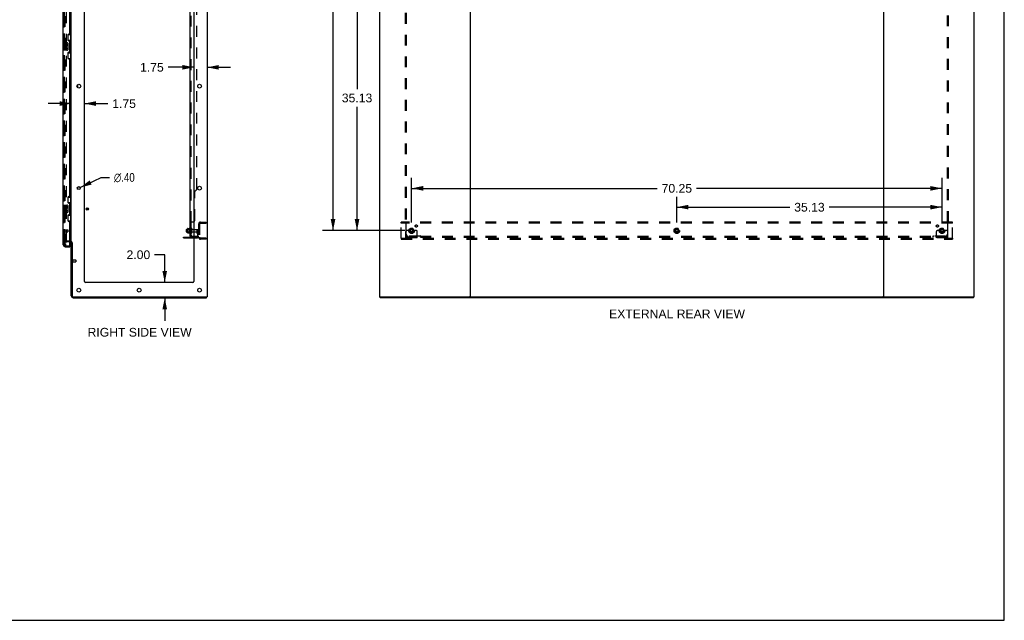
# Model space of a CAD drawing. Header units: inches. Extents: x 0 to 262, y 0 to 169.
# Tile 70 of 105: x 131 to 262, y 0 to 79. Entities that reach past the tile are written whole.
import ezdxf

# ---------------------------------------------------------------- set-up
doc = ezdxf.new("R2010")
doc.units = ezdxf.units.IN
doc.header["$LTSCALE"] = 14.384615
doc.header["$MEASUREMENT"] = 0
doc.linetypes.add('DOT', pattern=[0.2, 0.1, -0.1])
doc.linetypes.add('HIDDEN', pattern=[0.2, 0.1, -0.1])
doc.layers.get('0').update_dxf_attribs({"linetype": 'CONTINUOUS'})
for name, color, linetype in [('DEFAULT_2', 8, 'HIDDEN'), ('DIMENSIONS', 7, 'CONTINUOUS'), ('LEFTHAND_DOOR_ASSEMBLY', 7, 'CONTINUOUS'), ('RIGHTHAND_DOOR_ASSEMBLY', 7, 'CONTINUOUS'), ('SUBPANEL', 7, 'CONTINUOUS')]:
    doc.layers.add(name, color=color, linetype=linetype)
doc.styles.get("Standard").update_dxf_attribs({"font": 'arial.ttf'})
doc.styles.add('TEXTSTYLE_1', font='gdt', dxfattribs={"width": 0.8})
doc.dimstyles.new('DIMSTYLE_1', dxfattribs={"dimtxt": 1.153846, "dimasz": 1.538462, "dimexe": 0.09, "dimexo": 0.07, "dimgap": 0.0375, "dimtad": 0, "dimtih": 1, "dimtoh": 1, "dimzin": 4, "dimdsep": 46, "dimtxsty": 'Standard', "dimblk": '_FILLED', "dimblk1": '_FILLED', "dimblk2": '_FILLED', "dimcen": 0.09, "dimadec": 3, "dimazin": 1, "dimtfac": 1, "dimtdec": 3, "dimtofl": 0, "dimtmove": 0, "dimatfit": 3, "dimldrblk": '_FILLED', "dimfxl": 0, "dimtolj": 1, "dimtzin": 4, "dimarcsym": 0})
doc.dimstyles.new('DIMSTYLE_2', dxfattribs={"dimtxt": 1.153846, "dimasz": 1.538462, "dimexe": 0.09, "dimexo": 0.07, "dimgap": 0.09, "dimtad": 0, "dimtih": 1, "dimtoh": 1, "dimzin": 4, "dimdsep": 46, "dimtxsty": 'Standard', "dimblk": '_FILLED', "dimblk1": '_FILLED', "dimblk2": '_FILLED', "dimcen": 0.09, "dimadec": 3, "dimazin": 1, "dimtfac": 1, "dimtdec": 3, "dimtofl": 0, "dimtmove": 0, "dimatfit": 1, "dimldrblk": '_FILLED', "dimfxl": 0, "dimtolj": 1, "dimtzin": 4, "dimarcsym": 0})

# ---------------------------------------------------------------- blocks, each defined once
blk = doc.blocks.new('_FILLED')
at = {"color": 0, "linetype": 'ByBlock'}
blk.add_solid([(0, 0), (-1, 0.2), (-1, -0.2)], dxfattribs=at)
blk = doc.blocks.new('*D1')
at = {"layer": 'DIMENSIONS', "color": 2, "linetype": 'Continuous'}
for p, q in [((183.04, 52.65), (183.04, 58.56)), ((253.29, 52.65), (253.29, 58.56)), ((183.04, 57.17), (215.57, 57.17)), ((253.29, 57.17), (220.76, 57.17))]:
    blk.add_line(p, q, dxfattribs=at)
at = {"layer": 'DIMENSIONS', "color": 2, "linetype": 'Continuous', "xscale": 1.5384615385, "yscale": 1.5384615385, "zscale": 1.5384615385, "rotation": 180}
blk.add_blockref('_FILLED', (183.04, 57.17), dxfattribs=at)
at = {"layer": 'DIMENSIONS', "color": 2, "linetype": 'Continuous', "xscale": 1.5384615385, "yscale": 1.5384615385, "zscale": 1.5384615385}
blk.add_blockref('_FILLED', (253.29, 57.17), dxfattribs=at)
at = {"layer": 'DIMENSIONS', "color": 2, "linetype": 'Continuous', "insert": (218.17, 57.75), "char_height": 1.154, "width": 4.032, "attachment_point": 2, "line_spacing_factor": 0.9}
blk.add_mtext('70.25', dxfattribs=at)
blk = doc.blocks.new('*D2')
at = {"layer": 'DIMENSIONS', "color": 2, "linetype": 'Continuous'}
for p, q in [((182.13, 86.69), (174.43, 86.69)), ((175.81, 86.69), (175.81, 70.29)), ((175.81, 51.57), (175.81, 67.98)), ((182.13, 51.57), (174.43, 51.57))]:
    blk.add_line(p, q, dxfattribs=at)
at = {"layer": 'DIMENSIONS', "color": 2, "linetype": 'Continuous', "xscale": 1.5384615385, "yscale": 1.5384615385, "zscale": 1.5384615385}
for p, rotation in [((175.81, 86.69), 90), ((175.81, 51.57), 270)]:
    blk.add_blockref('_FILLED', p, dxfattribs=dict(at, rotation=rotation))
at = {"layer": 'DIMENSIONS', "color": 2, "linetype": 'Continuous', "insert": (175.81, 69.71), "char_height": 1.154, "width": 4.032, "attachment_point": 2, "line_spacing_factor": 0.9}
blk.add_mtext('35.13', dxfattribs=at)
blk = doc.blocks.new('*D3')
at = {"layer": 'DIMENSIONS', "color": 2, "linetype": 'Continuous'}
for p, q in [((182.13, 121.82), (171.24, 121.82)), ((172.63, 121.82), (172.63, 89.7)), ((172.63, 51.57), (172.63, 87.39)), ((182.13, 51.57), (171.24, 51.57))]:
    blk.add_line(p, q, dxfattribs=at)
at = {"layer": 'DIMENSIONS', "color": 2, "linetype": 'Continuous', "xscale": 1.5384615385, "yscale": 1.5384615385, "zscale": 1.5384615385}
for p, rotation in [((172.63, 121.82), 90), ((172.63, 51.57), 270)]:
    blk.add_blockref('_FILLED', p, dxfattribs=dict(at, rotation=rotation))
at = {"layer": 'DIMENSIONS', "color": 2, "linetype": 'Continuous', "insert": (172.63, 89.12), "char_height": 1.154, "width": 4.032, "attachment_point": 2, "line_spacing_factor": 0.9}
blk.add_mtext('70.25', dxfattribs=at)
blk = doc.blocks.new('*D6')
at = {"layer": 'DIMENSIONS', "color": 2, "linetype": 'Continuous'}
for p, q in [((218.17, 52.65), (218.17, 56.06)), ((253.29, 52.65), (253.29, 56.06)), ((218.17, 54.68), (233.14, 54.68)), ((253.29, 54.68), (238.32, 54.68))]:
    blk.add_line(p, q, dxfattribs=at)
at = {"layer": 'DIMENSIONS', "color": 2, "linetype": 'Continuous', "xscale": 1.5384615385, "yscale": 1.5384615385, "zscale": 1.5384615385, "rotation": 180}
blk.add_blockref('_FILLED', (218.17, 54.68), dxfattribs=at)
at = {"layer": 'DIMENSIONS', "color": 2, "linetype": 'Continuous', "xscale": 1.5384615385, "yscale": 1.5384615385, "zscale": 1.5384615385}
blk.add_blockref('_FILLED', (253.29, 54.68), dxfattribs=at)
at = {"layer": 'DIMENSIONS', "color": 2, "linetype": 'Continuous', "insert": (235.73, 55.25), "char_height": 1.154, "width": 4.032, "attachment_point": 2, "line_spacing_factor": 0.9}
blk.add_mtext('35.13', dxfattribs=at)
blk = doc.blocks.new('*D18')
at = {"layer": 'DIMENSIONS', "color": 2, "linetype": 'Continuous'}
for p, q in [((139.14, 57.28), (141.93, 58.61)), ((141.93, 58.61), (143.04, 58.61))]:
    blk.add_line(p, q, dxfattribs=at)
at = {"layer": 'DIMENSIONS', "color": 2, "linetype": 'Continuous', "xscale": 1.5384615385, "yscale": 1.5384615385, "zscale": 1.5384615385, "rotation": 205.508143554}
blk.add_blockref('_FILLED', (139.14, 57.28), dxfattribs=at)
at = {"layer": 'DIMENSIONS', "color": 2, "linetype": 'Continuous', "insert": (143.62, 59.19), "char_height": 1.1538, "width": 3.7775, "attachment_point": 1, "line_spacing_factor": 0.9, "style": 'TEXTSTYLE_1'}
blk.add_mtext('{\\fgdt;n}\\fArial;.40', dxfattribs=at)
blk = doc.blocks.new('*D19')
at = {"layer": 'DIMENSIONS', "color": 2, "linetype": 'Continuous'}
for p, q in [((137.96, 68.39), (134.88, 68.39)), ((139.71, 68.39), (142.81, 68.39))]:
    blk.add_line(p, q, dxfattribs=at)
at = {"layer": 'DIMENSIONS', "color": 2, "linetype": 'Continuous', "xscale": 1.5384615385, "yscale": 1.5384615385, "zscale": 1.5384615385}
blk.add_blockref('_FILLED', (137.96, 68.39), dxfattribs=at)
at = {"layer": 'DIMENSIONS', "color": 2, "linetype": 'Continuous', "xscale": 1.5384615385, "yscale": 1.5384615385, "zscale": 1.5384615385, "rotation": 180}
blk.add_blockref('_FILLED', (139.71, 68.39), dxfattribs=at)
at = {"layer": 'DIMENSIONS', "color": 2, "linetype": 'Continuous', "insert": (143.39, 68.96), "char_height": 1.154, "width": 3.1355, "attachment_point": 1, "line_spacing_factor": 0.9}
blk.add_mtext('1.75', dxfattribs=at)
blk = doc.blocks.new('*D20')
at = {"layer": 'DIMENSIONS', "color": 2, "linetype": 'Continuous'}
for p, q in [((154.21, 73.19), (150.79, 73.19)), ((155.96, 73.19), (159.03, 73.19))]:
    blk.add_line(p, q, dxfattribs=at)
at = {"layer": 'DIMENSIONS', "color": 2, "linetype": 'Continuous', "xscale": 1.5384615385, "yscale": 1.5384615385, "zscale": 1.5384615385}
blk.add_blockref('_FILLED', (154.21, 73.19), dxfattribs=at)
at = {"layer": 'DIMENSIONS', "color": 2, "linetype": 'Continuous', "xscale": 1.5384615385, "yscale": 1.5384615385, "zscale": 1.5384615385, "rotation": 180}
blk.add_blockref('_FILLED', (155.96, 73.19), dxfattribs=at)
at = {"layer": 'DIMENSIONS', "color": 2, "linetype": 'Continuous', "insert": (150.21, 73.77), "char_height": 1.154, "width": 3.1355, "attachment_point": 3, "line_spacing_factor": 0.9}
blk.add_mtext('1.75', dxfattribs=at)
blk = doc.blocks.new('*D21')
at = {"layer": 'DIMENSIONS', "color": 2, "linetype": 'Continuous'}
for p, q in [((150.34, 48.39), (148.99, 48.39)), ((150.34, 44.69), (150.34, 48.39)), ((150.34, 42.69), (150.34, 39.62))]:
    blk.add_line(p, q, dxfattribs=at)
at = {"layer": 'DIMENSIONS', "color": 2, "linetype": 'Continuous', "xscale": 1.5384615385, "yscale": 1.5384615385, "zscale": 1.5384615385}
for p, rotation in [((150.34, 44.69), 270), ((150.34, 42.69), 90)]:
    blk.add_blockref('_FILLED', p, dxfattribs=dict(at, rotation=rotation))
at = {"layer": 'DIMENSIONS', "color": 2, "linetype": 'Continuous', "insert": (148.42, 48.96), "char_height": 1.154, "width": 3.1355, "attachment_point": 3, "line_spacing_factor": 0.9}
blk.add_mtext('2.00', dxfattribs=at)

msp = doc.modelspace()

# ---------------------------------------------------------------- linework, layer by layer
at = {"color": 7, "linetype": 'Continuous'}
for p, q in [((261.538, 0), (261.538, 169.231)), ((155.957, 126.569), (155.957, 42.819)), ((178.791, 126.569), (178.791, 42.819)), ((190.791, 126.569), (190.791, 42.819)), ((245.541, 126.569), (245.541, 42.819)), ((257.541, 42.819), (257.541, 126.569)), ((137.957, 49.975), (137.957, 123.412)), ((139.707, 44.819), (139.707, 123.194)), ((154.207, 123.194), (154.207, 44.819)), ((138.832, 70.477), (138.832, 70.91)), ((138.832, 57.041), (138.832, 57.347)), ((153.207, 51.416), (153.207, 51.722)), ((153.237, 51.752), (153.371, 51.752)), ((153.237, 51.386), (153.371, 51.386)), ((153.371, 51.824), (153.371, 51.313)), ((153.381, 51.846), (153.609, 51.846)), ((153.381, 51.291), (153.609, 51.291)), ((153.637, 51.925), (153.637, 51.213)), ((153.938, 51.304), (153.938, 51.833)), ((154, 51.735), (154.207, 51.735)), ((154, 51.403), (154.207, 51.403)), ((137.832, 50.069), (137.753, 50.069)), ((137.957, 42.944), (137.957, 49.944)), ((138.082, 49.937), (138.082, 42.944)), ((152.832, 50.621), (152.832, 50.725)), ((152.832, 50.621), (154.207, 50.621)), ((154.082, 44.694), (139.832, 44.694)), ((138.207, 42.819), (155.957, 42.819)), ((138.207, 42.694), (155.894, 42.694)), ((155.894, 42.694), (155.894, 42.819)), ((178.791, 42.819), (190.706, 42.819)), ((178.853, 42.694), (178.853, 42.819)), ((257.478, 42.694), (178.853, 42.694)), ((190.875, 42.819), (245.456, 42.819)), ((245.625, 42.819), (257.541, 42.819)), ((257.478, 42.694), (257.478, 42.819)), ((0, 0), (261.538, 0))]:
    msp.add_line(p, q, dxfattribs=at)
at = {"color": 3, "linetype": 'Continuous'}
for p, q in [((152.832, 50.725), (154.207, 50.725)), ((190.875, 42.819), (190.706, 42.819)), ((245.625, 42.819), (245.456, 42.819))]:
    msp.add_line(p, q, dxfattribs=at)
at = {"color": 7, "linetype": 'Continuous'}
for centre, radius in [((138.957, 70.694), 0.25), ((154.957, 70.694), 0.25), ((138.957, 57.194), 0.198), ((154.957, 57.194), 0.25), ((140.082, 54.444), 0.164), ((140.082, 54.444), 0.124), ((138.957, 43.694), 0.25), ((146.957, 43.694), 0.25), ((154.957, 43.694), 0.25)]:
    msp.add_circle(centre, radius, dxfattribs=at)
for centre, radius, start, end in [((153.237, 51.722), 0.03, 90, 180), ((153.237, 51.416), 0.03, 180, 270), ((153.381, 51.836), 0.01, 90, 174.80617), ((153.512, 51.824), 0.141, 174.79195, 180), ((153.512, 51.313), 0.141, 180, 185.20805), ((153.381, 51.301), 0.01, 185.19383, 270), ((153.59, 51.856), 0.01, 270, 336.03207), ((153.59, 51.281), 0.01, 23.96793, 90), ((154.237, 51.569), 0.698, 149.33687, 156.03207), ((154.237, 51.569), 0.698, 203.96793, 210.66313), ((153.669, 51.903), 0.0384, 0, 145.55034), ((153.669, 51.235), 0.0384, 214.44966, 360), ((153.885, 51.833), 0.053, 0, 180), ((153.885, 51.304), 0.053, 180, 360), ((154, 51.797), 0.0625, 180, 270), ((154, 51.34), 0.0625, 90, 180), ((137.832, 49.944), 0.125, 0, 90), ((139.832, 44.819), 0.125, 180, 270), ((154.082, 44.819), 0.125, 270, 360), ((138.207, 42.944), 0.25, 180, 270), ((138.207, 42.944), 0.125, 180, 270)]:
    msp.add_arc(centre, radius, start, end, dxfattribs=at)
at = {"layer": 'DEFAULT_2', "color": 8, "linetype": 'HIDDEN'}
for p, q in [((137.144, 49.756), (137.144, 123.631)), ((137.269, 123.631), (137.269, 49.756)), ((154.832, 52.444), (154.832, 50.694)), ((154.957, 52.444), (154.957, 50.694)), ((155.082, 52.694), (155.832, 52.694)), ((155.082, 52.569), (155.832, 52.569)), ((155.356, 52.694), (155.356, 52.569)), ((155.832, 52.694), (155.832, 52.569)), ((181.666, 52.569), (181.666, 52.694)), ((254.666, 52.694), (181.666, 52.694)), ((181.666, 50.569), (181.666, 52.569)), ((254.666, 52.569), (181.666, 52.569)), ((190.603, 52.569), (190.603, 52.694)), ((190.978, 52.694), (190.978, 52.569)), ((245.353, 52.569), (245.353, 52.694)), ((245.728, 52.694), (245.728, 52.569)), ((254.666, 52.569), (254.666, 52.694)), ((254.666, 50.569), (254.666, 52.569)), ((153.391, 51.752), (153.371, 51.772)), ((153.371, 51.752), (153.832, 51.752)), ((153.371, 51.386), (153.832, 51.386)), ((153.391, 51.385), (153.371, 51.365)), ((153.687, 51.752), (153.391, 51.752)), ((153.391, 51.752), (153.391, 51.385)), ((153.391, 51.752), (153.391, 51.752)), ((153.687, 51.385), (153.391, 51.385)), ((153.687, 51.752), (153.707, 51.772)), ((153.687, 51.752), (153.687, 51.752)), ((153.687, 51.385), (153.687, 51.752)), ((153.687, 51.385), (153.707, 51.365)), ((153.707, 51.903), (153.707, 51.235)), ((153.832, 51.304), (153.832, 51.833)), ((154.207, 51.735), (154.802, 51.735)), ((154.207, 51.403), (154.802, 51.403)), ((154.638, 51.569), (154.728, 51.569)), ((154.638, 51.228), (154.638, 51.569)), ((154.742, 51.394), (154.638, 51.394)), ((154.659, 51.162), (154.708, 51.094)), ((154.728, 51.569), (154.832, 51.569)), ((154.728, 50.867), (154.728, 51.569)), ((154.742, 51.228), (154.742, 51.569)), ((154.744, 51.222), (154.793, 51.154)), ((154.832, 51.569), (154.793, 51.569)), ((182.291, 50.621), (182.291, 51.444)), ((182.505, 51.569), (182.416, 51.569)), ((182.626, 51.569), (182.505, 51.569)), ((182.866, 51.569), (182.626, 51.569)), ((182.877, 51.841), (182.723, 51.574)), ((182.723, 51.564), (182.877, 51.296)), ((183.195, 51.846), (182.886, 51.846)), ((183.195, 51.291), (182.886, 51.291)), ((183.358, 51.574), (183.204, 51.841)), ((183.204, 51.296), (183.358, 51.564)), ((183.216, 51.569), (183.455, 51.569)), ((183.576, 51.569), (183.455, 51.569)), ((183.666, 51.569), (183.576, 51.569)), ((183.791, 50.621), (183.791, 51.444)), ((218.002, 51.841), (217.848, 51.574)), ((217.848, 51.564), (218.002, 51.296)), ((218.32, 51.846), (218.011, 51.846)), ((218.32, 51.291), (218.011, 51.291)), ((218.483, 51.574), (218.329, 51.841)), ((218.329, 51.296), (218.483, 51.564)), ((252.541, 50.621), (252.541, 51.444)), ((252.755, 51.569), (252.666, 51.569)), ((252.876, 51.569), (252.755, 51.569)), ((253.116, 51.569), (252.876, 51.569)), ((253.127, 51.841), (252.973, 51.574)), ((252.973, 51.564), (253.127, 51.296)), ((253.445, 51.846), (253.136, 51.846)), ((253.445, 51.291), (253.136, 51.291)), ((253.608, 51.574), (253.454, 51.841)), ((253.454, 51.296), (253.608, 51.564)), ((253.466, 51.569), (253.705, 51.569)), ((253.826, 51.569), (253.705, 51.569)), ((253.916, 51.569), (253.826, 51.569)), ((254.041, 50.621), (254.041, 51.444)), ((137.269, 49.756), (137.144, 49.756)), ((137.144, 49.756), (137.269, 49.756)), ((137.832, 50.194), (137.332, 50.194)), ((137.832, 50.194), (137.332, 50.194)), ((137.753, 50.069), (137.332, 50.069)), ((153.079, 50.621), (153.079, 50.725)), ((153.335, 50.621), (153.335, 50.725)), ((154.207, 50.725), (154.585, 50.725)), ((154.207, 50.621), (154.585, 50.621)), ((155.832, 50.569), (155.082, 50.569)), ((155.832, 50.444), (155.082, 50.444)), ((155.356, 50.569), (155.356, 50.444)), ((155.832, 50.569), (155.832, 50.444)), ((181.666, 50.569), (181.666, 50.444)), ((181.666, 50.569), (254.666, 50.569)), ((181.666, 50.444), (254.666, 50.444)), ((183.791, 50.725), (182.291, 50.725)), ((183.791, 50.621), (182.291, 50.621)), ((182.538, 50.621), (182.538, 50.725)), ((182.794, 50.621), (182.794, 50.725)), ((183.288, 50.621), (183.288, 50.725)), ((183.544, 50.621), (183.544, 50.725)), ((190.603, 50.569), (190.603, 50.444)), ((190.978, 50.569), (190.978, 50.444)), ((245.353, 50.569), (245.353, 50.444)), ((245.728, 50.569), (245.728, 50.444)), ((254.041, 50.725), (252.541, 50.725)), ((254.041, 50.621), (252.541, 50.621)), ((252.788, 50.621), (252.788, 50.725)), ((253.044, 50.621), (253.044, 50.725)), ((253.538, 50.621), (253.538, 50.725)), ((253.794, 50.621), (253.794, 50.725)), ((254.666, 50.569), (254.666, 50.444)), ((138.125, 47.706), (138.125, 47.422)), ((138.125, 47.688), (138.572, 47.688)), ((138.125, 47.44), (138.572, 47.44)), ((138.582, 47.678), (138.582, 47.45))]:
    msp.add_line(p, q, dxfattribs=at)
for centre, radius in [((183.041, 51.569), 0.372), ((183.041, 51.569), 0.356), ((183.041, 51.569), 0.318), ((183.041, 51.569), 0.204), ((183.041, 51.569), 0.183), ((183.041, 51.569), 0.183), ((183.041, 51.569), 0.166), ((218.166, 51.569), 0.372), ((218.166, 51.569), 0.356), ((218.166, 51.569), 0.318), ((218.166, 51.569), 0.204), ((218.166, 51.569), 0.183), ((218.166, 51.569), 0.183), ((218.166, 51.569), 0.166), ((253.291, 51.569), 0.372), ((253.291, 51.569), 0.356), ((253.291, 51.569), 0.318), ((253.291, 51.569), 0.204), ((253.291, 51.569), 0.183), ((253.291, 51.569), 0.183), ((253.291, 51.569), 0.166)]:
    msp.add_circle(centre, radius, dxfattribs=at)
at = {"layer": 'DEFAULT_2', "color": 8, "linetype": 'DOT'}
for centre in [(183.041, 51.569), (218.166, 51.569), (253.291, 51.569)]:
    msp.add_circle(centre, 0.17, dxfattribs=at)
at = {"layer": 'DEFAULT_2', "color": 8, "linetype": 'HIDDEN'}
for centre, radius, start, end in [((155.082, 52.444), 0.25, 90, 180), ((155.082, 52.444), 0.125, 90, 180), ((154.585, 50.867), 0.246, 270, 360), ((154.585, 50.867), 0.142, 270, 360), ((154.752, 51.228), 0.114, 180, 215.75389), ((154.624, 51.033), 0.104, 0, 35.75389), ((154.752, 51.228), 0.01, 180, 215.75389), ((154.624, 51.033), 0.208, 0, 35.75389), ((154.802, 51.705), 0.03, 0, 90), ((154.802, 51.433), 0.03, 270, 360), ((182.416, 51.444), 0.125, 90, 180), ((182.732, 51.569), 0.01, 150.01268, 209.98829), ((183.041, 51.569), 0.175, 180, 360), ((182.886, 51.836), 0.01, 90.01235, 149.98915), ((182.886, 51.301), 0.01, 210.01204, 269.98872), ((183.195, 51.836), 0.01, 30.01204, 89.98872), ((183.195, 51.301), 0.01, 270.01235, 329.98915), ((183.349, 51.569), 0.01, 330.01268, 29.98829), ((183.666, 51.444), 0.125, 0, 90), ((217.857, 51.569), 0.01, 150.01268, 209.98829), ((218.011, 51.836), 0.01, 90.01235, 149.98915), ((218.011, 51.301), 0.01, 210.01204, 269.98872), ((218.32, 51.836), 0.01, 30.01204, 89.98872), ((218.32, 51.301), 0.01, 270.01235, 329.98915), ((218.474, 51.569), 0.01, 330.01268, 29.98829), ((252.666, 51.444), 0.125, 90, 180), ((252.982, 51.569), 0.01, 150.01268, 209.98829), ((253.291, 51.569), 0.175, 180, 360), ((253.136, 51.836), 0.01, 90.01235, 149.98915), ((253.136, 51.301), 0.01, 210.01204, 269.98872), ((253.445, 51.836), 0.01, 30.01204, 89.98872), ((253.445, 51.301), 0.01, 270.01235, 329.98915), ((253.599, 51.569), 0.01, 330.01268, 29.98829), ((253.916, 51.444), 0.125, 0, 90), ((137.332, 50.006), 0.188, 90, 180), ((137.332, 50.006), 0.0625, 90, 180), ((137.832, 49.944), 0.25, 0, 90), ((155.082, 50.694), 0.25, 180, 270), ((155.082, 50.694), 0.125, 180, 270), ((138.103, 47.706), 0.0215, 0, 180), ((138.103, 47.422), 0.0215, 180, 360), ((138.572, 47.678), 0.01, 0, 90), ((138.572, 47.45), 0.01, 270, 360)]:
    msp.add_arc(centre, radius, start, end, dxfattribs=at)
at = {"layer": 'LEFTHAND_DOOR_ASSEMBLY', "color": 8, "linetype": 'HIDDEN'}
for p, q in [((137.003, 49.69), (137.003, 123.697)), ((137.145, 49.548), (137.733, 49.548))]:
    msp.add_line(p, q, dxfattribs=at)
msp.add_arc((137.145, 49.69), 0.142, 180, 270, dxfattribs=at)
at = {"layer": 'RIGHTHAND_DOOR_ASSEMBLY', "color": 8, "linetype": 'HIDDEN'}
for p, q in [((137.003, 123.697), (137.003, 49.69)), ((137.046, 51.69), (137.046, 51.406)), ((137.046, 51.672), (137.493, 51.672)), ((137.046, 51.424), (137.493, 51.424)), ((137.503, 51.662), (137.503, 51.434)), ((137.145, 49.548), (137.733, 49.548))]:
    msp.add_line(p, q, dxfattribs=at)
at = {"layer": 'RIGHTHAND_DOOR_ASSEMBLY', "color": 3, "linetype": 'Continuous'}
for p, q in [((136.899, 76.444), (136.899, 96.944)), ((137.753, 77.651), (137.753, 95.736)), ((137.503, 77.461), (137.503, 76.841)), ((137.693, 77.591), (137.633, 77.591)), ((137.633, 76.711), (137.693, 76.711)), ((137.753, 75.236), (137.753, 76.651)), ((136.899, 54.944), (136.899, 75.444)), ((137.503, 75.046), (137.503, 74.426)), ((137.693, 75.176), (137.633, 75.176)), ((137.633, 74.296), (137.693, 74.296)), ((137.753, 56.151), (137.753, 74.236)), ((137.693, 56.091), (137.633, 56.091)), ((137.503, 55.961), (137.503, 55.341)), ((137.633, 55.211), (137.693, 55.211)), ((137.753, 53.736), (137.753, 55.151)), ((136.899, 49.69), (136.899, 53.944)), ((137.503, 53.546), (137.503, 52.926)), ((137.693, 53.676), (137.633, 53.676)), ((137.633, 52.796), (137.693, 52.796)), ((137.753, 49.568), (137.753, 52.736)), ((137.145, 49.444), (137.753, 49.444))]:
    msp.add_line(p, q, dxfattribs=at)
at = {"layer": 'RIGHTHAND_DOOR_ASSEMBLY', "color": 7, "linetype": 'Continuous'}
for p, q in [((137.516, 77.519), (137.957, 77.519)), ((137.553, 76.739), (137.553, 77.519)), ((137.918, 76.494), (137.918, 77.519)), ((136.839, 76.429), (136.839, 75.459)), ((136.854, 76.444), (137.394, 76.444)), ((137.105, 76.29), (137.042, 76.29)), ((137.042, 76.29), (137.042, 76.059)), ((137.042, 76.059), (137.304, 76.059)), ((137.105, 75.829), (137.042, 75.829)), ((137.042, 75.829), (137.042, 75.692)), ((137.113, 76.023), (137.055, 76.048)), ((137.105, 76.122), (137.105, 76.29)), ((137.168, 76.122), (137.105, 76.122)), ((137.105, 75.692), (137.105, 75.829)), ((137.228, 76.258), (137.168, 76.258)), ((137.168, 76.258), (137.168, 76.122)), ((137.168, 75.734), (137.168, 75.692)), ((137.228, 76.122), (137.228, 76.258)), ((137.293, 76.122), (137.228, 76.122)), ((137.228, 75.672), (137.228, 75.741)), ((137.304, 76.059), (137.276, 76.04)), ((137.356, 76.29), (137.293, 76.29)), ((137.293, 76.29), (137.293, 76.122)), ((137.293, 75.734), (137.293, 75.598)), ((137.338, 76.059), (137.356, 76.059)), ((137.356, 76.059), (137.356, 76.29)), ((137.356, 75.598), (137.356, 75.734)), ((137.494, 76.344), (137.494, 75.544)), ((137.553, 76.784), (137.78, 76.784)), ((137.78, 75.104), (137.78, 76.784)), ((137.817, 76.544), (137.817, 76.524)), ((137.94, 76.494), (137.817, 76.494)), ((137.817, 76.494), (137.817, 75.394)), ((137.94, 75.394), (137.94, 76.494)), ((137.394, 75.444), (136.854, 75.444)), ((137.293, 75.598), (137.356, 75.598)), ((137.516, 74.369), (137.957, 74.369)), ((137.553, 74.369), (137.553, 75.149)), ((137.553, 75.104), (137.78, 75.104)), ((137.94, 75.394), (137.817, 75.394)), ((137.817, 75.363), (137.817, 75.343)), ((137.918, 74.369), (137.918, 75.394)), ((136.839, 54.929), (136.839, 53.959)), ((136.854, 54.944), (137.394, 54.944)), ((137.105, 54.79), (137.042, 54.79)), ((137.042, 54.79), (137.042, 54.559)), ((137.105, 54.622), (137.105, 54.79)), ((137.356, 54.79), (137.293, 54.79)), ((137.293, 54.79), (137.293, 54.622)), ((137.356, 54.559), (137.356, 54.79)), ((137.494, 54.844), (137.494, 54.044)), ((137.516, 56.019), (137.957, 56.019)), ((137.553, 55.239), (137.553, 56.019)), ((137.553, 55.284), (137.78, 55.284)), ((137.78, 53.604), (137.78, 55.284)), ((137.817, 55.044), (137.817, 55.024)), ((137.94, 54.994), (137.817, 54.994)), ((137.817, 54.994), (137.817, 53.894)), ((137.918, 54.994), (137.918, 56.019)), ((137.94, 53.894), (137.94, 54.994)), ((137.394, 53.944), (136.854, 53.944)), ((137.042, 54.559), (137.304, 54.559)), ((137.105, 54.329), (137.042, 54.329)), ((137.042, 54.329), (137.042, 54.192)), ((137.113, 54.523), (137.055, 54.548)), ((137.168, 54.622), (137.105, 54.622)), ((137.105, 54.192), (137.105, 54.329)), ((137.228, 54.758), (137.168, 54.758)), ((137.168, 54.758), (137.168, 54.622)), ((137.168, 54.234), (137.168, 54.192)), ((137.228, 54.622), (137.228, 54.758)), ((137.293, 54.622), (137.228, 54.622)), ((137.228, 54.172), (137.228, 54.241)), ((137.304, 54.559), (137.276, 54.54)), ((137.293, 54.234), (137.293, 54.098)), ((137.293, 54.098), (137.356, 54.098)), ((137.338, 54.559), (137.356, 54.559)), ((137.356, 54.098), (137.356, 54.234)), ((137.553, 52.869), (137.553, 53.649)), ((137.553, 53.604), (137.78, 53.604)), ((137.94, 53.894), (137.817, 53.894)), ((137.817, 53.863), (137.817, 53.843)), ((137.918, 52.869), (137.918, 53.894)), ((137.516, 52.869), (137.957, 52.869)), ((137.733, 49.548), (137.753, 49.548)), ((137.753, 49.548), (137.753, 49.444))]:
    msp.add_line(p, q, dxfattribs=at)
for points in [[(137.487, 76.38), (137.489, 76.374), (137.491, 76.368), (137.492, 76.362), (137.493, 76.356), (137.494, 76.35), (137.494, 76.344)], [(137.744, 76.683), (137.746, 76.686), (137.752, 76.695), (137.756, 76.703), (137.761, 76.71), (137.764, 76.717), (137.768, 76.723), (137.771, 76.729), (137.773, 76.735), (137.775, 76.74), (137.777, 76.745), (137.778, 76.749), (137.779, 76.753), (137.78, 76.757), (137.78, 76.76)], [(137.494, 75.544), (137.494, 75.537), (137.493, 75.531), (137.492, 75.525), (137.491, 75.519), (137.489, 75.513), (137.487, 75.508)], [(137.78, 75.127), (137.78, 75.131), (137.779, 75.135), (137.778, 75.139), (137.777, 75.143), (137.775, 75.148), (137.773, 75.153), (137.771, 75.158), (137.768, 75.164), (137.764, 75.171), (137.761, 75.178), (137.756, 75.185), (137.752, 75.193), (137.746, 75.201), (137.744, 75.205)], [(137.487, 54.88), (137.489, 54.874), (137.491, 54.868), (137.492, 54.862), (137.493, 54.856), (137.494, 54.85), (137.494, 54.844)], [(137.744, 55.183), (137.746, 55.186), (137.752, 55.195), (137.756, 55.203), (137.761, 55.21), (137.764, 55.217), (137.768, 55.223), (137.771, 55.229), (137.773, 55.235), (137.775, 55.24), (137.777, 55.245), (137.778, 55.249), (137.779, 55.253), (137.78, 55.257), (137.78, 55.26)], [(137.494, 54.044), (137.494, 54.037), (137.493, 54.031), (137.492, 54.025), (137.491, 54.019), (137.489, 54.013), (137.487, 54.008)], [(137.78, 53.627), (137.78, 53.631), (137.779, 53.635), (137.778, 53.639), (137.777, 53.643), (137.775, 53.648), (137.773, 53.653), (137.771, 53.658), (137.768, 53.664), (137.764, 53.671), (137.761, 53.678), (137.756, 53.685), (137.752, 53.693), (137.746, 53.701), (137.744, 53.705)]]:
    msp.add_lwpolyline(points, dxfattribs=at)
at = {"layer": 'RIGHTHAND_DOOR_ASSEMBLY', "color": 3, "linetype": 'Continuous'}
for centre, radius, start, end in [((137.633, 77.461), 0.13, 90, 180), ((137.693, 77.651), 0.06, 270, 360), ((137.633, 76.841), 0.13, 180, 270), ((137.693, 76.651), 0.06, 0, 90), ((137.633, 75.046), 0.13, 90, 180), ((137.633, 74.426), 0.13, 180, 270), ((137.693, 75.236), 0.06, 270, 360), ((137.693, 74.236), 0.06, 0, 90), ((137.633, 55.961), 0.13, 90, 180), ((137.693, 56.151), 0.06, 270, 360), ((137.633, 55.341), 0.13, 180, 270), ((137.693, 55.151), 0.06, 0, 90), ((137.633, 53.546), 0.13, 90, 180), ((137.693, 53.736), 0.06, 270, 360), ((137.633, 52.926), 0.13, 180, 270), ((137.693, 52.736), 0.06, 0, 90), ((137.145, 49.69), 0.246, 180, 270), ((137.733, 49.568), 0.02, 270, 360)]:
    msp.add_arc(centre, radius, start, end, dxfattribs=at)
at = {"layer": 'RIGHTHAND_DOOR_ASSEMBLY', "color": 7, "linetype": 'Continuous'}
for centre, radius, start, end in [((136.854, 76.429), 0.015, 90, 180), ((137.199, 75.986), 0.157, 156.59665, 341.87913), ((137.136, 75.692), 0.0943, 180, 248.67039), ((137.136, 75.692), 0.0943, 248.69989, 347.43379), ((137.199, 75.986), 0.0943, 156.59665, 35.11217), ((137.136, 75.692), 0.0314, 180, 0.04847), ((137.262, 75.734), 0.0943, 0, 180), ((137.263, 75.729), 0.0362, 83.42855, 161.76278), ((137.262, 75.734), 0.0314, 0, 81.22946), ((137.199, 75.986), 0.157, 25.73705, 27.8532), ((137.202, 75.986), 0.154, 341.41988, 26.19629), ((137.394, 76.344), 0.1, 21.20502, 90), ((136.854, 75.459), 0.015, 180, 270), ((137.394, 75.544), 0.1, 270, 338.79459), ((136.854, 54.929), 0.015, 90, 180), ((137.394, 54.844), 0.1, 21.20502, 90), ((136.854, 53.959), 0.015, 180, 270), ((137.199, 54.486), 0.157, 156.59665, 341.87913), ((137.136, 54.192), 0.0943, 180, 248.67039), ((137.136, 54.192), 0.0943, 248.69989, 347.43379), ((137.199, 54.486), 0.0943, 156.59665, 35.11217), ((137.136, 54.192), 0.0314, 180, 0.04847), ((137.262, 54.234), 0.0943, 0, 180), ((137.263, 54.229), 0.0362, 83.42855, 161.76278), ((137.262, 54.234), 0.0314, 0, 81.22946), ((137.199, 54.486), 0.157, 25.73705, 27.8532), ((137.202, 54.486), 0.154, 341.41988, 26.19629), ((137.394, 54.044), 0.1, 270, 338.79459)]:
    msp.add_arc(centre, radius, start, end, dxfattribs=at)
at = {"layer": 'RIGHTHAND_DOOR_ASSEMBLY', "color": 8, "linetype": 'HIDDEN'}
for centre, radius, start, end in [((137.024, 51.69), 0.0215, 0, 180), ((137.024, 51.406), 0.0215, 180, 360), ((137.493, 51.662), 0.01, 0, 90), ((137.493, 51.434), 0.01, 270, 360), ((137.145, 49.69), 0.142, 180, 270)]:
    msp.add_arc(centre, radius, start, end, dxfattribs=at)
at = {"layer": 'RIGHTHAND_DOOR_ASSEMBLY', "color": 7, "linetype": 'Continuous'}
for centre, start_param, end_param in [((137.713, 76.534), -1.5140098, -0.699287), ((137.713, 76.534), -2.4423057, -1.6275828), ((137.713, 75.353), -1.5140098, -0.699287), ((137.713, 75.353), -2.4423057, -1.6275828), ((137.713, 55.034), -1.5140098, -0.699287), ((137.713, 55.034), -2.4423057, -1.6275828), ((137.713, 53.853), -1.5140098, -0.699287), ((137.713, 53.853), -2.4423057, -1.6275828)]:
    msp.add_ellipse(centre, major_axis=(0, 0.18), ratio=0.5794935, start_param=start_param, end_param=end_param, dxfattribs=at)
at = {"layer": 'SUBPANEL', "color": 3, "linetype": 'Continuous'}
for p, q in [((153.707, 50.85), (153.707, 122.537)), ((153.761, 52.725), (154.082, 52.725))]:
    msp.add_line(p, q, dxfattribs=at)
at = {"layer": 'SUBPANEL', "color": 8, "linetype": 'HIDDEN'}
for p, q in [((153.832, 52.69), (153.832, 120.698)), ((182.197, 120.662), (182.197, 52.725)), ((182.322, 120.662), (182.322, 52.725)), ((254.009, 52.725), (254.009, 120.662)), ((254.134, 52.725), (254.134, 120.662)), ((154.582, 57.1), (154.582, 116.287)), ((154.332, 52.975), (154.332, 56.85)), ((182.322, 56.85), (182.197, 56.85)), ((254.009, 56.85), (254.134, 56.85)), ((153.832, 52.328), (153.707, 52.328)), ((153.832, 52.691), (153.832, 52.69)), ((153.838, 52.699), (153.836, 52.698)), ((182.197, 52.725), (182.363, 52.725)), ((182.303, 52.708), (182.31, 52.701)), ((182.322, 51.1), (182.322, 52.69)), ((253.968, 52.725), (254.134, 52.725)), ((254.009, 52.69), (254.009, 51.1)), ((153.832, 52.047), (153.707, 52.047)), ((153.832, 51.819), (153.707, 51.819)), ((153.832, 51.319), (153.707, 51.319)), ((153.808, 50.85), (153.857, 50.891)), ((184.197, 50.725), (184.197, 50.891)), ((252.134, 50.725), (252.134, 50.891)), ((153.832, 50.852), (153.832, 50.85)), ((154.582, 50.725), (153.944, 50.725)), ((154.207, 50.85), (154.582, 50.85)), ((154.332, 50.85), (154.332, 50.725)), ((154.582, 50.85), (154.582, 50.725)), ((184.161, 50.85), (182.572, 50.85)), ((184.197, 50.85), (252.134, 50.85)), ((184.197, 50.725), (252.134, 50.725)), ((188.322, 50.85), (188.322, 50.725)), ((248.009, 50.85), (248.009, 50.725)), ((252.151, 50.831), (252.158, 50.838)), ((253.759, 50.85), (252.17, 50.85))]:
    msp.add_line(p, q, dxfattribs=at)
at = {"layer": 'SUBPANEL', "color": 7, "linetype": 'Continuous'}
for p, q in [((153.832, 52.69), (153.707, 52.69)), ((153.832, 50.85), (153.832, 52.69)), ((153.832, 50.85), (153.707, 50.85)), ((153.761, 50.811), (153.808, 50.85)), ((153.944, 50.85), (154.207, 50.85))]:
    msp.add_line(p, q, dxfattribs=at)
at = {"layer": 'SUBPANEL', "color": 3, "linetype": 'Continuous'}
for points in [[(153.742, 52.715), (153.734, 52.711), (153.73, 52.71), (153.726, 52.708), (153.723, 52.706), (153.719, 52.705), (153.716, 52.703), (153.714, 52.701), (153.711, 52.699), (153.709, 52.697), (153.708, 52.695), (153.707, 52.693), (153.707, 52.691), (153.707, 52.69)], [(153.761, 52.725), (153.759, 52.723), (153.756, 52.721), (153.753, 52.72), (153.749, 52.718), (153.745, 52.716), (153.742, 52.715)], [(153.73, 50.83), (153.726, 50.831), (153.723, 50.833), (153.719, 50.835), (153.716, 50.836), (153.714, 50.838), (153.711, 50.84), (153.709, 50.842), (153.708, 50.844), (153.707, 50.846), (153.707, 50.848), (153.707, 50.85)], [(153.761, 50.811), (153.759, 50.814), (153.756, 50.816), (153.753, 50.818), (153.749, 50.821), (153.745, 50.823), (153.742, 50.824), (153.738, 50.826), (153.73, 50.83)]]:
    msp.add_lwpolyline(points, dxfattribs=at)
at = {"layer": 'SUBPANEL', "color": 8, "linetype": 'HIDDEN'}
for points in [[(153.707, 52.693), (153.707, 52.691), (153.707, 52.69)], [(153.716, 52.703), (153.714, 52.701), (153.711, 52.699), (153.709, 52.697), (153.708, 52.695)], [(153.759, 52.723), (153.756, 52.721), (153.753, 52.72)], [(153.835, 52.696), (153.833, 52.694), (153.833, 52.693), (153.832, 52.691)], [(153.852, 52.709), (153.85, 52.708), (153.848, 52.707)], [(153.856, 52.714), (153.855, 52.713), (153.853, 52.711)], [(153.857, 52.718), (153.857, 52.716), (153.856, 52.714)], [(153.857, 52.725), (153.858, 52.723), (153.858, 52.721), (153.858, 52.719)], [(182.283, 52.725), (182.286, 52.723), (182.288, 52.721), (182.29, 52.72), (182.292, 52.718), (182.294, 52.716), (182.296, 52.715), (182.298, 52.713), (182.3, 52.711), (182.301, 52.71), (182.303, 52.708)], [(182.31, 52.701), (182.312, 52.699), (182.314, 52.697), (182.316, 52.695), (182.318, 52.693), (182.32, 52.691), (182.322, 52.69)], [(182.335, 52.699), (182.333, 52.698), (182.33, 52.696), (182.328, 52.694), (182.326, 52.693), (182.324, 52.691), (182.322, 52.69)], [(182.363, 52.725), (182.362, 52.723), (182.361, 52.721), (182.36, 52.719), (182.359, 52.718), (182.358, 52.716), (182.356, 52.714), (182.355, 52.713), (182.353, 52.711), (182.351, 52.709), (182.349, 52.708), (182.347, 52.707), (182.345, 52.705), (182.343, 52.704), (182.34, 52.702), (182.335, 52.699)], [(253.968, 52.725), (253.969, 52.723), (253.97, 52.721), (253.971, 52.719), (253.972, 52.718), (253.973, 52.716), (253.975, 52.714), (253.976, 52.713), (253.978, 52.711), (253.98, 52.709), (253.982, 52.708), (253.984, 52.707), (253.986, 52.705), (253.988, 52.704), (253.991, 52.702)], [(253.991, 52.702), (253.996, 52.699), (253.998, 52.698), (254.001, 52.696), (254.003, 52.694), (254.005, 52.693), (254.007, 52.691), (254.009, 52.69)], [(254.023, 52.703), (254.021, 52.701), (254.019, 52.699), (254.017, 52.697), (254.015, 52.695), (254.013, 52.693), (254.011, 52.691), (254.009, 52.69)], [(254.048, 52.725), (254.045, 52.723), (254.043, 52.721), (254.041, 52.72), (254.039, 52.718), (254.037, 52.716), (254.035, 52.715), (254.033, 52.713), (254.031, 52.711), (254.03, 52.71), (254.028, 52.708), (254.023, 52.703)], [(153.836, 50.873), (153.836, 50.873), (153.836, 50.873), (153.836, 50.873), (153.836, 50.873), (153.835, 50.873), (153.835, 50.872), (153.834, 50.872), (153.834, 50.872), (153.833, 50.871), (153.833, 50.871), (153.832, 50.871), (153.831, 50.87), (153.831, 50.87), (153.83, 50.87), (153.83, 50.869), (153.829, 50.869), (153.828, 50.869), (153.827, 50.868), (153.827, 50.868), (153.826, 50.867), (153.825, 50.867), (153.824, 50.867), (153.824, 50.866), (153.823, 50.866), (153.822, 50.865), (153.821, 50.865), (153.82, 50.865), (153.82, 50.864), (153.819, 50.864), (153.818, 50.864), (153.817, 50.863), (153.816, 50.863), (153.815, 50.862), (153.814, 50.862), (153.813, 50.862), (153.812, 50.861), (153.811, 50.861), (153.81, 50.86), (153.809, 50.86), (153.808, 50.86), (153.807, 50.859), (153.806, 50.859), (153.805, 50.858), (153.804, 50.858), (153.803, 50.858), (153.802, 50.857), (153.801, 50.857), (153.8, 50.857), (153.799, 50.856), (153.798, 50.856), (153.797, 50.856), (153.796, 50.855), (153.795, 50.855), (153.794, 50.855), (153.793, 50.854), (153.792, 50.854), (153.791, 50.854), (153.79, 50.854), (153.789, 50.853), (153.788, 50.853), (153.787, 50.853), (153.786, 50.853), (153.785, 50.852), (153.784, 50.852), (153.783, 50.852), (153.782, 50.852), (153.781, 50.851), (153.781, 50.851), (153.78, 50.851), (153.779, 50.851), (153.778, 50.851), (153.777, 50.851), (153.776, 50.85), (153.776, 50.85), (153.775, 50.85), (153.774, 50.85), (153.774, 50.85), (153.773, 50.85), (153.773, 50.85), (153.773, 50.85)], [(153.832, 50.87), (153.833, 50.87), (153.833, 50.871), (153.834, 50.871), (153.834, 50.872), (153.835, 50.872), (153.835, 50.872), (153.835, 50.873), (153.836, 50.873), (153.836, 50.873), (153.836, 50.873)], [(184.174, 50.869), (184.171, 50.864), (184.169, 50.861), (184.168, 50.859), (184.166, 50.856), (184.165, 50.854), (184.163, 50.852), (184.161, 50.85)], [(184.197, 50.891), (184.195, 50.89), (184.193, 50.889), (184.191, 50.888), (184.189, 50.887), (184.188, 50.886), (184.186, 50.885), (184.184, 50.883), (184.183, 50.881), (184.181, 50.879), (184.18, 50.878), (184.178, 50.876), (184.177, 50.873), (184.175, 50.871), (184.174, 50.869)], [(252.134, 50.891), (252.136, 50.89), (252.138, 50.889), (252.14, 50.888), (252.142, 50.887), (252.143, 50.886), (252.145, 50.885), (252.147, 50.883), (252.148, 50.881), (252.15, 50.879), (252.151, 50.878), (252.153, 50.876), (252.154, 50.873), (252.156, 50.871), (252.157, 50.869), (252.16, 50.864)], [(252.16, 50.864), (252.162, 50.861), (252.163, 50.859), (252.165, 50.856), (252.166, 50.854), (252.168, 50.852), (252.17, 50.85)], [(153.773, 50.85), (153.772, 50.85), (153.772, 50.85), (153.772, 50.85), (153.772, 50.85), (153.773, 50.85), (153.773, 50.85), (153.773, 50.85), (153.774, 50.85), (153.774, 50.85), (153.775, 50.85)], [(184.174, 50.836), (184.173, 50.838), (184.171, 50.84), (184.168, 50.842), (184.167, 50.844), (184.165, 50.846), (184.163, 50.848), (184.161, 50.85)], [(184.197, 50.811), (184.195, 50.814), (184.193, 50.816), (184.191, 50.818), (184.19, 50.821), (184.188, 50.823), (184.186, 50.824), (184.185, 50.826), (184.183, 50.828), (184.181, 50.83), (184.18, 50.831), (184.174, 50.836)], [(252.134, 50.811), (252.136, 50.814), (252.138, 50.816), (252.14, 50.818), (252.141, 50.821), (252.143, 50.823), (252.145, 50.824), (252.146, 50.826), (252.148, 50.828), (252.15, 50.83), (252.151, 50.831)], [(252.158, 50.838), (252.16, 50.84), (252.163, 50.842), (252.164, 50.844), (252.166, 50.846), (252.168, 50.848), (252.17, 50.85)]]:
    msp.add_lwpolyline(points, dxfattribs=at)
at = {"layer": 'SUBPANEL', "color": 7, "linetype": 'Continuous'}
for points in [[(153.846, 52.705), (153.842, 52.702), (153.84, 52.701), (153.838, 52.699), (153.836, 52.698), (153.835, 52.696), (153.833, 52.694), (153.833, 52.693), (153.832, 52.691), (153.832, 52.69)], [(153.857, 52.725), (153.858, 52.723), (153.858, 52.721), (153.858, 52.719), (153.857, 52.718), (153.857, 52.716), (153.856, 52.714), (153.855, 52.713), (153.853, 52.711), (153.852, 52.709), (153.85, 52.708), (153.848, 52.707), (153.846, 52.705)], [(153.836, 50.861), (153.835, 50.859), (153.833, 50.856), (153.833, 50.854), (153.832, 50.852)], [(153.85, 50.878), (153.846, 50.873), (153.844, 50.871), (153.842, 50.869), (153.84, 50.866), (153.838, 50.864), (153.836, 50.861)], [(153.857, 50.891), (153.858, 50.89), (153.858, 50.889), (153.858, 50.888), (153.857, 50.887), (153.857, 50.886), (153.856, 50.885), (153.855, 50.883), (153.853, 50.881), (153.852, 50.879), (153.85, 50.878)]]:
    msp.add_lwpolyline(points, dxfattribs=at)
at = {"layer": 'SUBPANEL', "color": 8, "linetype": 'HIDDEN'}
for centre, radius in [((183.659, 52.187), 0.141), ((252.672, 52.187), 0.141), ((183.041, 51.569), 0.25), ((218.166, 51.569), 0.25), ((253.291, 51.569), 0.25)]:
    msp.add_circle(centre, radius, dxfattribs=at)
for centre, radius, start, end in [((154.332, 57.1), 0.25, 270, 360), ((154.082, 52.975), 0.25, 300, 360), ((153.944, 50.962), 0.237, 180, 219.43415), ((182.572, 51.1), 0.25, 180, 270), ((253.759, 51.1), 0.25, 270, 360)]:
    msp.add_arc(centre, radius, start, end, dxfattribs=at)
at = {"layer": 'SUBPANEL', "color": 3, "linetype": 'Continuous'}
for centre, radius, start, end in [((154.082, 52.975), 0.25, 270, 300), ((153.944, 50.962), 0.237, 219.43415, 270)]:
    msp.add_arc(centre, radius, start, end, dxfattribs=at)
at = {"layer": 'SUBPANEL', "color": 7, "linetype": 'Continuous'}
msp.add_arc((153.944, 50.962), 0.112, 180, 270, dxfattribs=at)

# ---------------------------------------------------------------- texts
at = {"layer": 'DIMENSIONS', "color": 2, "linetype": 'Continuous', "char_height": 1.15385, "attachment_point": 2, "line_spacing_factor": 0.9}
for s, insert, width in [('EXTERNAL REAR VIEW', (218.194, 41.13), 17.96397), ('RIGHT SIDE VIEW', (147.018, 38.701), 13.76037)]:
    msp.add_mtext(s, dxfattribs=dict(at, insert=insert, width=width))

# ---------------------------------------------------------------- dimensions: what is measured, and where the dimension line sits
at = {"layer": 'DIMENSIONS', "color": 2, "linetype": 'Continuous'}
for base, p1, p2, angle, picture, middle in [((172.625, 51.569), (182.2, 121.819), (182.2, 51.569), 270, '*D3', (172.629, 88.54)), ((175.814709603, 51.568732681), (182.199579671, 86.693732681), (182.199579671, 51.568732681), 270, '*D2', (175.812262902, 69.12479788)), ((154.207, 73.188), (155.957, 42.819), (154.207, 44.819), 180, '*D20', (148.701, 73.182)), ((137.957, 68.387), (139.707, 44.819), (137.957, 49.975), 180, '*D19', (145.013, 68.381)), ((183.041, 57.173), (253.291, 52.576), (183.041, 52.576), 180, '*D1', (218.169, 57.167)), ((150.34, 42.694), (154.082, 44.694), (155.832, 42.694), 270, '*D21', (146.835, 48.381))]:
    dim = msp.add_linear_dim(base=base, p1=p1, p2=p2, angle=angle, dimstyle='DIMSTYLE_1', dxfattribs=at)
    dim.commit()
    dim.dimension.update_dxf_attribs({"geometry": picture, "text_midpoint": middle, "dimtype": 160})
dim = msp.add_diameter_dim_2p(p1=(139.1351, 57.2788), p2=(138.7786, 57.1087), text='%%c<>', dimstyle='DIMSTYLE_2', override={"dimpost": '<>'}, dxfattribs=at)
dim.commit()
dim.dimension.update_dxf_attribs({"geometry": '*D18', "text_midpoint": (145.5091, 58.6101), "dimtype": 163})
dim = msp.add_linear_dim(base=(253.290502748, 54.67645366), p1=(218.165502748, 52.575655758), p2=(253.290502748, 52.575655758), dimstyle='DIMSTYLE_1', dxfattribs=at)
dim.commit()
dim.dimension.update_dxf_attribs({"geometry": '*D6', "text_midpoint": (235.725554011, 54.67002094), "dimtype": 160})

doc.saveas('drawing.dxf')
